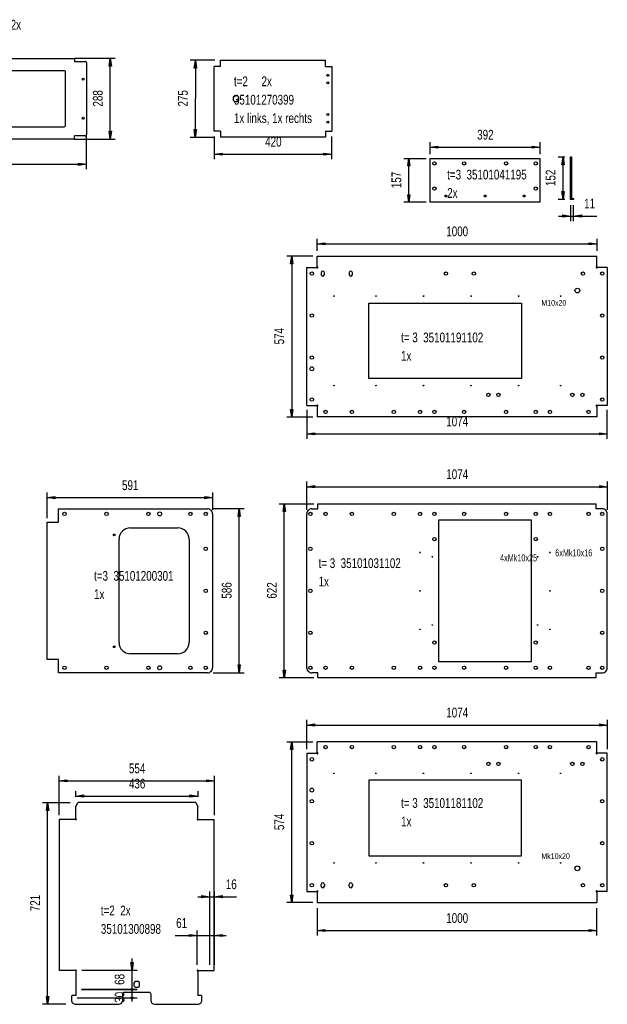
# Model space of a CAD drawing. Extents: x 602 to 14448, y 1072 to 9869.
# Tile 2 of 3: x 4567 to 9817, y 1072 to 9869. Entities that reach past the tile are written whole.
import ezdxf

# ---------------------------------------------------------------- set-up
doc = ezdxf.new("R2010")
doc.units = 0
doc.header["$PDSIZE"] = -1
doc.layers.get('0').update_dxf_attribs({"linetype": 'CONTINUOUS'})
doc.layers.get('DEFPOINTS').update_dxf_attribs({"linetype": 'CONTINUOUS'})
doc.styles.add('SLDTEXTSTYLE0', font='txt', dxfattribs={"width": 0.75})
doc.styles.add('SLDTEXTSTYLE1', font='TXT', dxfattribs={"width": 0.75})
doc.dimstyles.new('SLDDIMSTYLE0', dxfattribs={"dimtxt": 87.5, "dimasz": 75, "dimexe": 25, "dimexo": 0.0625, "dimgap": 21.875, "dimtad": 2, "dimdec": 0, "dimlfac": 0.4, "dimzin": 12, "dimtxsty": 'STANDARD', "dimblk1": 'NONE', "dimblk2": 'NONE', "dimsah": 1, "dimcen": 0.09, "dimclrd": 256, "dimclre": 256, "dimclrt": 256, "dimazin": 3, "dimtfac": 1, "dimtdec": 4, "dimtofl": 0, "dimtmove": 0, "dimatfit": 3, "dimtolj": 1, "dimtzin": 12})
doc.dimstyles.new('SLDDIMSTYLE1', dxfattribs={"dimtxt": 87.5, "dimasz": 75, "dimexe": 25, "dimexo": 0.0625, "dimgap": 21.875, "dimtad": 2, "dimdec": 1, "dimlfac": 0.4, "dimzin": 12, "dimtxsty": 'STANDARD', "dimblk1": 'NONE', "dimblk2": 'NONE', "dimsah": 1, "dimcen": 0.09, "dimclrd": 256, "dimclre": 256, "dimclrt": 256, "dimazin": 3, "dimtfac": 1, "dimtdec": 4, "dimtofl": 0, "dimtmove": 0, "dimatfit": 3, "dimtolj": 1, "dimtzin": 12})

# ---------------------------------------------------------------- blocks, each defined once
blk = doc.blocks.new('*D42')
for p, q in [((7187.4, 7755), (6952.8, 7755)), ((6987.8, 7687.5), (6997.8, 7755)), ((6997.8, 7755), (6997.8, 6320)), ((6997.8, 7755), (7007.8, 7687.5)), ((7007.8, 7687.5), (6987.8, 7687.5)), ((6997.8, 6320), (6987.8, 6387.5)), ((6987.8, 6387.5), (7007.8, 6387.5)), ((7007.8, 6387.5), (6997.8, 6320)), ((6952.8, 6320), (7187.4, 6320))]:
    blk.add_line(p, q)
at = {"layer": 'DEFPOINTS'}
for p in [(7224.9, 7755), (7224.9, 6320)]:
    blk.add_point(p, dxfattribs=at)
at = {"insert": (6842.6, 6967.5), "char_height": 87.5, "attachment_point": 1, "rotation": 90, "style": 'SLDTEXTSTYLE1'}
blk.add_mtext('574', dxfattribs=at)
blk = doc.blocks.new('_NONE')
blk = doc.blocks.new('*D44')
for p, q in [((7132.4, 6383), (7132.4, 6123.5)), ((9817.4, 6123.5), (9817.4, 6383)), ((7132.4, 6168.5), (7199.9, 6178.5)), ((7132.4, 6168.5), (9817.4, 6168.5)), ((7199.9, 6158.5), (7132.4, 6168.5)), ((7199.9, 6178.5), (7199.9, 6158.5)), ((9749.9, 6178.5), (9817.4, 6168.5)), ((9749.9, 6158.5), (9749.9, 6178.5)), ((9817.4, 6168.5), (9749.9, 6158.5))]:
    blk.add_line(p, q)
at = {"layer": 'DEFPOINTS'}
for p in [(7132.4, 6420.5), (9817.4, 6420.5)]:
    blk.add_point(p, dxfattribs=at)
at = {"insert": (8378.6, 6323.6), "char_height": 87.5, "attachment_point": 1, "style": 'SLDTEXTSTYLE1'}
blk.add_mtext('1074', dxfattribs=at)
blk = doc.blocks.new('*D45')
for p, q in [((7224.9, 7805), (7224.9, 7911.4)), ((7224.9, 7866.4), (7294.9, 7876.4)), ((7224.9, 7866.4), (9724.9, 7866.4)), ((7294.9, 7856.4), (7224.9, 7866.4)), ((7294.9, 7876.4), (7294.9, 7856.4)), ((9654.9, 7876.4), (9724.9, 7866.4)), ((9654.9, 7856.4), (9654.9, 7876.4)), ((9724.9, 7866.4), (9654.9, 7856.4)), ((9724.9, 7911.4), (9724.9, 7805))]:
    blk.add_line(p, q)
at = {"layer": 'DEFPOINTS'}
for p in [(7224.9, 7755), (9724.9, 7755)]:
    blk.add_point(p, dxfattribs=at)
at = {"insert": (8378.6, 8021.6), "char_height": 87.5, "attachment_point": 1, "style": 'SLDTEXTSTYLE1'}
blk.add_mtext('1000', dxfattribs=at)
blk = doc.blocks.new('*D46')
for p, q in [((9377, 8642.5), (9439, 8642.5)), ((9412, 8572.5), (9422, 8642.5)), ((9422, 8262.5), (9422, 8642.5)), ((9422, 8642.5), (9432, 8572.5)), ((9432, 8572.5), (9412, 8572.5)), ((9422, 8262.5), (9412, 8332.5)), ((9412, 8332.5), (9432, 8332.5)), ((9432, 8332.5), (9422, 8262.5)), ((9439, 8262.5), (9377, 8262.5))]:
    blk.add_line(p, q)
at = {"layer": 'DEFPOINTS'}
for p in [(9489, 8642.5), (9489, 8262.5)]:
    blk.add_point(p, dxfattribs=at)
at = {"insert": (9266.8, 8382.5), "char_height": 87.5, "attachment_point": 1, "rotation": 90, "style": 'SLDTEXTSTYLE1'}
blk.add_mtext('152', dxfattribs=at)
blk = doc.blocks.new('*D47')
for p, q in [((9489.043175, 8212.5375), (9489.043175, 8069.258925)), ((9516.543175, 8069.258925), (9516.543175, 8212.5375)), ((9381.543175, 8114.258925), (9489.043175, 8114.258925)), ((9419.043175, 8124.258925), (9489.043175, 8114.258925)), ((9419.043175, 8104.258925), (9419.043175, 8124.258925)), ((9489.043175, 8114.258925), (9419.043175, 8104.258925)), ((9489.043175, 8114.258925), (9516.543175, 8114.258925)), ((9516.543175, 8114.258925), (9586.543175, 8124.258925)), ((9516.543175, 8114.258925), (9723.80135, 8114.258925)), ((9586.543175, 8104.258925), (9516.543175, 8114.258925)), ((9586.543175, 8124.258925), (9586.543175, 8104.258925))]:
    blk.add_line(p, q)
at = {"layer": 'DEFPOINTS'}
for p in [(9489.043325, 8262.53765), (9516.543325, 8262.53765)]:
    blk.add_point(p, dxfattribs=at)
at = {"insert": (9610.0515, 8269.425742), "char_height": 87.5, "attachment_point": 1, "style": 'SLDTEXTSTYLE1'}
blk.add_mtext('11', dxfattribs=at)
blk = doc.blocks.new('*D48')
for p, q in [((8234.9, 8667.3), (8234.9, 8774.8)), ((8234.9, 8729.8), (8302.4, 8739.8)), ((8234.9, 8729.8), (9214.9, 8729.8)), ((8302.4, 8719.8), (8234.9, 8729.8)), ((8302.4, 8739.8), (8302.4, 8719.8)), ((9147.4, 8739.8), (9214.9, 8729.8)), ((9147.4, 8719.8), (9147.4, 8739.8)), ((9214.9, 8729.8), (9147.4, 8719.8)), ((9214.9, 8774.8), (9214.9, 8667.3))]:
    blk.add_line(p, q)
at = {"layer": 'DEFPOINTS'}
for p in [(8234.9, 8629.8), (9214.9, 8629.8)]:
    blk.add_point(p, dxfattribs=at)
at = {"insert": (8654.9, 8884.9), "char_height": 87.5, "attachment_point": 1, "style": 'SLDTEXTSTYLE1'}
blk.add_mtext('392', dxfattribs=at)
blk = doc.blocks.new('*D49')
for p, q in [((7999, 8629.8), (8197.4, 8629.8)), ((8034, 8562.3), (8044, 8629.8)), ((8044, 8237.3), (8044, 8629.8)), ((8044, 8629.8), (8054, 8562.3)), ((8054, 8562.3), (8034, 8562.3)), ((8044, 8237.3), (8034, 8304.8)), ((8034, 8304.8), (8054, 8304.8)), ((8054, 8304.8), (8044, 8237.3)), ((8197.4, 8237.3), (7999, 8237.3))]:
    blk.add_line(p, q)
at = {"layer": 'DEFPOINTS'}
for p in [(8234.9, 8629.8), (8234.9, 8237.3)]:
    blk.add_point(p, dxfattribs=at)
at = {"insert": (7888.8, 8363.5), "char_height": 87.5, "attachment_point": 1, "rotation": 90, "style": 'SLDTEXTSTYLE1'}
blk.add_mtext('157', dxfattribs=at)
blk = doc.blocks.new('*D59')
for p, q in [((4920.7, 2761.8), (4920.7, 3113.6)), ((6305.7, 3113.6), (6305.7, 2761.8)), ((4920.7, 3068.6), (4988.2, 3078.6)), ((4920.7, 3068.6), (6305.7, 3068.6)), ((4988.2, 3058.6), (4920.7, 3068.6)), ((4988.2, 3078.6), (4988.2, 3058.6)), ((6238.2, 3078.6), (6305.7, 3068.6)), ((6238.2, 3058.6), (6238.2, 3078.6)), ((6305.7, 3068.6), (6238.2, 3058.6))]:
    blk.add_line(p, q)
at = {"layer": 'DEFPOINTS'}
for p in [(4920.7, 2724.3), (6305.7, 2724.3)]:
    blk.add_point(p, dxfattribs=at)
at = {"insert": (5543.2, 3223.8), "char_height": 87.5, "attachment_point": 1, "style": 'SLDTEXTSTYLE1'}
blk.add_mtext('554', dxfattribs=at)
blk = doc.blocks.new('*D60')
for p, q in [((5068.2, 2924.8), (5068.2, 2977.5)), ((5068.2, 2932.5), (5138.2, 2942.5)), ((5068.2, 2932.5), (6158.2, 2932.5)), ((5138.2, 2922.5), (5068.2, 2932.5)), ((5138.2, 2942.5), (5138.2, 2922.5)), ((6088.2, 2942.5), (6158.2, 2932.5)), ((6088.2, 2922.5), (6088.2, 2942.5)), ((6158.2, 2932.5), (6088.2, 2922.5)), ((6158.2, 2977.5), (6158.2, 2924.8))]:
    blk.add_line(p, q)
at = {"layer": 'DEFPOINTS'}
for p in [(5068.2, 2874.8), (6158.2, 2874.8)]:
    blk.add_point(p, dxfattribs=at)
at = {"insert": (5543.2, 3088.1), "char_height": 87.5, "attachment_point": 1, "style": 'SLDTEXTSTYLE1'}
blk.add_mtext('436', dxfattribs=at)
blk = doc.blocks.new('*D61')
for p, q in [((5571.2, 1204.8), (5571.2, 1242.3)), ((5616.2, 1204.8), (5118.2, 1204.8)), ((5571.2, 1129.8), (5571.2, 1204.8)), ((5080.7, 1129.8), (5616.2, 1129.8)), ((5571.2, 1097.3), (5571.2, 1129.8))]:
    blk.add_line(p, q)
blk.add_circle((5571.2, 1129.8), 10)
at = {"layer": 'DEFPOINTS'}
for p in [(5068.2, 1204.8), (5030.7, 1129.8)]:
    blk.add_point(p, dxfattribs=at)
at = {"insert": (5415.6, 1086.2), "char_height": 87.5, "attachment_point": 1, "rotation": 90, "style": 'SLDTEXTSTYLE1'}
blk.add_mtext('30', dxfattribs=at)
blk = doc.blocks.new('*D62')
for p, q in [((5571.2, 1374.8), (5561.2, 1444.8)), ((5561.2, 1444.8), (5581.2, 1444.8)), ((5571.2, 1374.8), (5571.2, 1482.3)), ((5581.2, 1444.8), (5571.2, 1374.8)), ((5616.2, 1374.8), (5123.2, 1374.8)), ((5571.2, 1204.8), (5571.2, 1374.8)), ((5118.2, 1204.8), (5616.2, 1204.8)), ((5571.2, 1097.3), (5571.2, 1204.8))]:
    blk.add_line(p, q)
blk.add_circle((5571.2, 1204.8), 10)
at = {"layer": 'DEFPOINTS'}
for p in [(5073.2, 1374.8), (5068.2, 1204.8)]:
    blk.add_point(p, dxfattribs=at)
at = {"insert": (5415.6, 1246.1), "char_height": 87.5, "attachment_point": 1, "rotation": 90, "style": 'SLDTEXTSTYLE1'}
blk.add_mtext('68', dxfattribs=at)
blk = doc.blocks.new('*D63')
for p, q in [((4771.3, 2874.8), (5018.2, 2874.8)), ((4806.3, 2804.8), (4816.3, 2874.8)), ((4816.3, 1072.3), (4816.3, 2874.8)), ((4816.3, 2874.8), (4826.3, 2804.8)), ((4826.3, 2804.8), (4806.3, 2804.8)), ((4980.7, 1072.3), (4771.3, 1072.3)), ((4816.3, 1072.3), (4806.3, 1142.3)), ((4806.3, 1142.3), (4826.3, 1142.3)), ((4826.3, 1142.3), (4816.3, 1072.3))]:
    blk.add_line(p, q)
at = {"layer": 'DEFPOINTS'}
for p in [(5068.2, 2874.8), (5030.7, 1072.3)]:
    blk.add_point(p, dxfattribs=at)
at = {"insert": (4660.7, 1903.6), "char_height": 87.5, "attachment_point": 1, "rotation": 90, "style": 'SLDTEXTSTYLE1'}
blk.add_mtext('721', dxfattribs=at)
blk = doc.blocks.new('*D64')
for p, q in [((5956.599775, 1686.82605), (6153.16535, 1686.82605)), ((6083.16535, 1696.82605), (6153.16535, 1686.82605)), ((6083.16535, 1676.82605), (6083.16535, 1696.82605)), ((6153.16535, 1686.82605), (6083.16535, 1676.82605)), ((6153.16535, 1425.3445), (6153.16535, 1731.826)), ((6153.16535, 1686.82605), (6305.66535, 1686.82605)), ((6305.66535, 1731.826), (6305.66535, 1425.3445)), ((6305.66535, 1686.82605), (6375.66535, 1696.82605)), ((6305.66535, 1686.82605), (6413.16535, 1686.82605)), ((6375.66535, 1676.82605), (6305.66535, 1686.82605)), ((6375.66535, 1696.82605), (6375.66535, 1676.82605))]:
    blk.add_line(p, q)
at = {"layer": 'DEFPOINTS'}
for p in [(6153.165175, 1375.3441), (6305.665175, 1375.3441)]:
    blk.add_point(p, dxfattribs=at)
at = {"insert": (5965.349775, 1842.429842), "char_height": 87.5, "attachment_point": 1, "style": 'SLDTEXTSTYLE1'}
blk.add_mtext('61', dxfattribs=at)
blk = doc.blocks.new('*D65')
for p, q in [((6158.164975, 2033.72095), (6265.664975, 2033.72095)), ((6195.664975, 2043.72095), (6265.664975, 2033.72095)), ((6195.664975, 2023.72095), (6195.664975, 2043.72095)), ((6265.664975, 2033.72095), (6195.664975, 2023.72095)), ((6265.664975, 1425.344575), (6265.664975, 2078.72095)), ((6265.664975, 2033.72095), (6305.664975, 2033.72095)), ((6305.664975, 2078.72095), (6305.664975, 1425.344575)), ((6305.664975, 2033.72095), (6375.664975, 2043.72095)), ((6305.664975, 2033.72095), (6504.9854, 2033.72095)), ((6375.664975, 2023.72095), (6305.664975, 2033.72095)), ((6375.664975, 2043.72095), (6375.664975, 2023.72095))]:
    blk.add_line(p, q)
at = {"layer": 'DEFPOINTS'}
for p in [(6265.66485, 1375.344275), (6305.66485, 1375.344275)]:
    blk.add_point(p, dxfattribs=at)
at = {"insert": (6408.7354, 2188.887317), "char_height": 87.5, "attachment_point": 1, "style": 'SLDTEXTSTYLE1'}
blk.add_mtext('16', dxfattribs=at)
blk = doc.blocks.new('*D68')
for p, q in [((3170, 8829.9), (3170, 8532)), ((5163.5, 8532), (5163.5, 8829.9)), ((3170, 8577), (3240, 8587)), ((3170, 8577), (5163.5, 8577)), ((3240, 8567), (3170, 8577)), ((3240, 8587), (3240, 8567)), ((5093.5, 8587), (5163.5, 8577)), ((5093.5, 8567), (5093.5, 8587)), ((5163.5, 8577), (5093.5, 8567))]:
    blk.add_line(p, q)
at = {"layer": 'DEFPOINTS'}
for p in [(3170, 8830.1), (5163.5, 8830.1)]:
    blk.add_point(p, dxfattribs=at)
at = {"insert": (4044.3, 8732.2), "char_height": 87.5, "attachment_point": 1, "style": 'SLDTEXTSTYLE1'}
blk.add_mtext('797,4', dxfattribs=at)
blk = doc.blocks.new('*D69')
for p, q in [((5421.2, 9522.6), (5055.8, 9522.6)), ((5366.2, 9452.6), (5376.2, 9522.6)), ((5376.2, 8802.6), (5376.2, 9522.6)), ((5376.2, 9522.6), (5386.2, 9452.6)), ((5386.2, 9452.6), (5366.2, 9452.6)), ((5055.8, 8802.6), (5421.2, 8802.6)), ((5376.2, 8802.6), (5366.2, 8872.6)), ((5366.2, 8872.6), (5386.2, 8872.6)), ((5386.2, 8872.6), (5376.2, 8802.6))]:
    blk.add_line(p, q)
at = {"layer": 'DEFPOINTS'}
for p in [(5055.5, 9522.6), (5055.5, 8802.6)]:
    blk.add_point(p, dxfattribs=at)
at = {"insert": (5221, 9092.6), "char_height": 87.5, "attachment_point": 1, "rotation": 90, "style": 'SLDTEXTSTYLE1'}
blk.add_mtext('288', dxfattribs=at)
blk = doc.blocks.new('*D70')
for p, q in [((6305.5, 8823.9), (6305.5, 8622)), ((7355.5, 8622), (7355.5, 8823.9)), ((6305.5, 8667), (6375.5, 8677)), ((6305.5, 8667), (7355.5, 8667)), ((6375.5, 8657), (6305.5, 8667)), ((6375.5, 8677), (6375.5, 8657)), ((7285.5, 8677), (7355.5, 8667)), ((7285.5, 8657), (7285.5, 8677)), ((7355.5, 8667), (7285.5, 8657))]:
    blk.add_line(p, q)
at = {"layer": 'DEFPOINTS'}
for p in [(6305.5, 8873.9), (7355.5, 8873.9)]:
    blk.add_point(p, dxfattribs=at)
at = {"insert": (6760.5, 8822.1), "char_height": 87.5, "attachment_point": 1, "style": 'SLDTEXTSTYLE1'}
blk.add_mtext('420', dxfattribs=at)
blk = doc.blocks.new('*D71')
for p, q in [((6310.5, 9506.4), (6091.6, 9506.6)), ((6126.6, 9436.6), (6136.6, 9506.6)), ((6136.6, 9506.6), (6136.1, 8819.1)), ((6136.6, 9506.6), (6146.6, 9436.5)), ((6146.6, 9436.5), (6126.6, 9436.6)), ((6136.1, 8819.1), (6126.2, 8889.1)), ((6126.2, 8889.1), (6146.2, 8889)), ((6146.2, 8889), (6136.1, 8819.1)), ((6091.1, 8819.1), (6310, 8818.9))]:
    blk.add_line(p, q)
at = {"layer": 'DEFPOINTS'}
for p in [(6360.5, 9506.4), (6360, 8818.9)]:
    blk.add_point(p, dxfattribs=at)
at = {"insert": (5981.2, 9092.9), "char_height": 87.5, "attachment_point": 1, "rotation": 89.95834, "style": 'SLDTEXTSTYLE1'}
blk.add_mtext('275', dxfattribs=at)
blk = doc.blocks.new('*D74')
for p, q in [((4812.5, 5416.3), (4812.5, 5643.8)), ((6290, 5643.8), (6290, 5491.3)), ((4812.5, 5598.8), (4880, 5608.8)), ((4812.5, 5598.8), (6290, 5598.8)), ((4880, 5588.8), (4812.5, 5598.8)), ((4880, 5608.8), (4880, 5588.8)), ((6222.5, 5608.8), (6290, 5598.8)), ((6222.5, 5588.8), (6222.5, 5608.8)), ((6290, 5598.8), (6222.5, 5588.8))]:
    blk.add_line(p, q)
at = {"layer": 'DEFPOINTS'}
for p in [(6290, 5453.8), (4812.5, 5378.8)]:
    blk.add_point(p, dxfattribs=at)
at = {"insert": (5481.3, 5753.9), "char_height": 87.5, "attachment_point": 1, "style": 'SLDTEXTSTYLE1'}
blk.add_mtext('591', dxfattribs=at)
blk = doc.blocks.new('*D75')
for p, q in [((6573.2, 5498.8), (6295, 5498.8)), ((6518.2, 5428.8), (6528.2, 5498.8)), ((6528.2, 4033.8), (6528.2, 5498.8)), ((6528.2, 5498.8), (6538.2, 5428.8)), ((6538.2, 5428.8), (6518.2, 5428.8)), ((6528.2, 4033.8), (6518.2, 4103.8)), ((6518.2, 4103.8), (6538.2, 4103.8)), ((6538.2, 4103.8), (6528.2, 4033.8)), ((6295, 4033.8), (6573.2, 4033.8))]:
    blk.add_line(p, q)
at = {"layer": 'DEFPOINTS'}
for p in [(6245, 5498.8), (6245, 4033.8)]:
    blk.add_point(p, dxfattribs=at)
at = {"insert": (6373, 4696.3), "char_height": 87.5, "attachment_point": 1, "rotation": 90, "style": 'SLDTEXTSTYLE1'}
blk.add_mtext('586', dxfattribs=at)
blk = doc.blocks.new('*D76')
for p, q in [((7132.4, 5491.3), (7132.4, 5741.5)), ((9817.4, 5741.5), (9817.4, 5491.3)), ((7132.4, 5696.5), (7199.9, 5706.5)), ((7132.4, 5696.5), (9817.4, 5696.5)), ((7199.9, 5686.5), (7132.4, 5696.5)), ((7199.9, 5706.5), (7199.9, 5686.5)), ((9749.9, 5706.5), (9817.4, 5696.5)), ((9749.9, 5686.5), (9749.9, 5706.5)), ((9817.4, 5696.5), (9749.9, 5686.5))]:
    blk.add_line(p, q)
at = {"layer": 'DEFPOINTS'}
for p in [(7132.4, 5453.8), (9817.4, 5453.8)]:
    blk.add_point(p, dxfattribs=at)
at = {"insert": (8378.6, 5851.7), "char_height": 87.5, "attachment_point": 1, "style": 'SLDTEXTSTYLE1'}
blk.add_mtext('1074', dxfattribs=at)
blk = doc.blocks.new('*D77')
for p, q in [((6886.4, 5543.8), (7194.9, 5543.8)), ((6921.4, 5476.3), (6931.4, 5543.8)), ((6931.4, 3988.8), (6931.4, 5543.8)), ((6931.4, 5543.8), (6941.4, 5476.3)), ((6941.4, 5476.3), (6921.4, 5476.3)), ((6931.4, 3988.8), (6921.4, 4056.3)), ((6921.4, 4056.3), (6941.4, 4056.3)), ((6941.4, 4056.3), (6931.4, 3988.8)), ((7194.9, 3988.8), (6886.4, 3988.8))]:
    blk.add_line(p, q)
at = {"layer": 'DEFPOINTS'}
for p in [(7232.4, 5543.8), (7232.4, 3988.8)]:
    blk.add_point(p, dxfattribs=at)
at = {"insert": (6776.3, 4696.3), "char_height": 87.5, "attachment_point": 1, "rotation": 90, "style": 'SLDTEXTSTYLE1'}
blk.add_mtext('622', dxfattribs=at)
blk = doc.blocks.new('*D78')
for p, q in [((6952.8, 3415.8), (7187.4, 3415.8)), ((6987.8, 3348.3), (6997.8, 3415.8)), ((7007.8, 3348.3), (6987.8, 3348.3)), ((6997.8, 1980.8), (6997.8, 3415.8)), ((6997.8, 3415.8), (7007.8, 3348.3)), ((6997.8, 1980.8), (6987.8, 2048.3)), ((6987.8, 2048.3), (7007.8, 2048.3)), ((7007.8, 2048.3), (6997.8, 1980.8)), ((7187.4, 1980.8), (6952.8, 1980.8))]:
    blk.add_line(p, q)
at = {"layer": 'DEFPOINTS'}
for p in [(7224.9, 3415.8), (7224.9, 1980.8)]:
    blk.add_point(p, dxfattribs=at)
at = {"insert": (6842.6, 2628.3), "char_height": 87.5, "attachment_point": 1, "rotation": 90, "style": 'SLDTEXTSTYLE1'}
blk.add_mtext('574', dxfattribs=at)
blk = doc.blocks.new('*D79')
for p, q in [((7132.4, 3352.8), (7132.4, 3612.3)), ((9817.4, 3612.3), (9817.4, 3352.8)), ((7132.4, 3567.3), (7199.9, 3577.3)), ((7132.4, 3567.3), (9817.4, 3567.3)), ((7199.9, 3557.3), (7132.4, 3567.3)), ((7199.9, 3577.3), (7199.9, 3557.3)), ((9749.9, 3577.3), (9817.4, 3567.3)), ((9749.9, 3557.3), (9749.9, 3577.3)), ((9817.4, 3567.3), (9749.9, 3557.3))]:
    blk.add_line(p, q)
at = {"layer": 'DEFPOINTS'}
for p in [(7132.4, 3315.3), (9817.4, 3315.3)]:
    blk.add_point(p, dxfattribs=at)
at = {"insert": (8378.6, 3722.5), "char_height": 87.5, "attachment_point": 1, "style": 'SLDTEXTSTYLE1'}
blk.add_mtext('1074', dxfattribs=at)
blk = doc.blocks.new('*D80')
for p, q in [((7224.9, 1930.8), (7224.9, 1686.3)), ((9724.9, 1686.3), (9724.9, 1930.8)), ((7224.9, 1731.3), (7294.9, 1741.3)), ((7224.9, 1731.3), (9724.9, 1731.3)), ((7294.9, 1721.3), (7224.9, 1731.3)), ((7294.9, 1741.3), (7294.9, 1721.3)), ((9654.9, 1741.3), (9724.9, 1731.3)), ((9654.9, 1721.3), (9654.9, 1741.3)), ((9724.9, 1731.3), (9654.9, 1721.3))]:
    blk.add_line(p, q)
at = {"layer": 'DEFPOINTS'}
for p in [(7224.9, 1980.8), (9724.9, 1980.8)]:
    blk.add_point(p, dxfattribs=at)
at = {"insert": (8378.6, 1886.5), "char_height": 87.5, "attachment_point": 1, "style": 'SLDTEXTSTYLE1'}
blk.add_mtext('1000', dxfattribs=at)
blk = doc.blocks.new('B_0')
at = {"color": 1, "linetype": 'CONTINUOUS'}
for p, q in [((72248.8955, 76592.867), (72248.8955, 77549.56575)), ((72248.8955, 77549.56575), (97248.89025, 77549.56575)), ((97248.89025, 76592.867), (97248.89025, 77549.56575)), ((71323.8955, 76544.56575), (72224.14625, 76544.56575)), ((71323.8955, 64204.5855), (71323.8955, 76544.56575)), ((98173.89025, 76544.56575), (97273.6395, 76544.56575)), ((98173.89025, 76544.56575), (98173.89025, 64204.58575)), ((72598.89325, 76074.574995), (72598.8935, 75924.575)), ((72898.8935, 75924.575), (72898.8935, 76074.575)), ((75098.89325, 76074.574995), (75098.8935, 75924.575)), ((75398.8935, 75924.575), (75398.8935, 76074.575)), ((73716.4025, 73999.5605), (73781.40225, 73999.5605)), ((73748.9025, 74032.06025), (73748.9025, 73967.0605)), ((77466.415, 73999.5605), (77531.41475, 73999.5605)), ((77498.915, 74032.06025), (77498.915, 73967.0605)), ((81716.415, 73999.5605), (81781.41475, 73999.5605)), ((81748.915, 74032.06025), (81748.915, 73967.0605)), ((85966.413, 73999.5605), (86031.41275, 73999.5605)), ((85998.913, 74032.06025), (85998.913, 73967.0605)), ((90216.413, 73999.5605), (90281.41275, 73999.5605)), ((90248.913, 74032.06025), (90248.913, 73967.0605)), ((93966.4105, 73999.5605), (94031.41025, 73999.5605)), ((93998.9105, 74032.06025), (93998.9105, 73967.0605)), ((76873.91075, 66624.58625), (76873.91075, 73374.56025)), ((76873.91075, 73374.56025), (90498.8925, 73374.56)), ((90498.8925, 73374.56), (90498.89275, 66624.58625)), ((73716.39325, 65999.5725), (73781.393, 65999.5725)), ((73748.89325, 66032.07225), (73748.89325, 65967.0725)), ((90498.89275, 66624.58625), (76873.91075, 66624.58625)), ((77466.40575, 65999.5725), (77531.4055, 65999.5725)), ((77498.90575, 66032.07225), (77498.90575, 65967.0725)), ((81716.40575, 65999.5725), (81781.4055, 65999.5725)), ((81748.90575, 66032.07225), (81748.90575, 65967.0725)), ((85966.4045, 65999.5725), (86031.40425, 65999.5725)), ((85998.9045, 66032.07225), (85998.9045, 65967.0725)), ((90216.4045, 65999.5725), (90281.40425, 65999.5725)), ((90248.9045, 66032.07225), (90248.9045, 65967.0725)), ((93966.402, 65999.57275), (94031.40175, 65999.57275)), ((93998.902, 66032.0725), (93998.902, 65967.07275)), ((71323.8955, 64204.5855), (72224.14625, 64204.5855)), ((72248.8955, 64156.28425), (72248.8955, 63199.5855)), ((97248.89025, 64156.2845), (97248.89025, 63199.58575)), ((98173.89025, 64204.58575), (97273.6395, 64204.58575)), ((97248.89025, 63199.58575), (72248.8955, 63199.5855))]:
    blk.add_line(p, q, dxfattribs=at)
for centre, radius in [((71773.893, 75999.575425), 150), ((83748.894125, 75999.575425), 150), ((86248.894125, 75999.575425), 150), ((95998.89315, 75999.576025), 150), ((97723.893, 75999.575425), 150), ((73748.900425, 73999.57025), 25), ((77498.913675, 73999.57025), 25), ((81748.913675, 73999.57025), 25), ((85998.913675, 73999.57025), 25), ((90248.913675, 73999.57025), 25), ((93998.910925, 73999.57025), 25), ((95498.8925, 74487.075425), 212.5), ((71773.893, 72249.575425), 150), ((97723.893, 72249.575425), 150), ((71773.893, 68499.575425), 150), ((97723.893, 68499.575425), 150), ((71773.892925, 67499.5723), 175), ((73748.8919, 65999.57025), 25), ((77498.90515, 65999.57025), 25), ((81748.90515, 65999.57025), 25), ((85998.90515, 65999.57025), 25), ((90248.90515, 65999.57025), 25), ((93998.9024, 65999.57025), 25), ((87548.880925, 65162.0743), 150), ((88448.880925, 65162.0743), 150), ((95048.899175, 65162.09005), 150), ((95948.899175, 65162.09005), 150), ((71773.893, 64749.575425), 150), ((97723.893, 64749.575425), 150), ((72998.894, 63649.575425), 150), ((75348.90675, 63649.575425), 150), ((79098.906775, 63649.575425), 150), ((81448.89825, 63649.575425), 150), ((82723.893625, 63649.575425), 150), ((85373.89325, 63649.575425), 150), ((89123.89325, 63649.575425), 150), ((91773.893625, 63649.575425), 150), ((93048.886975, 63649.575525), 150), ((96498.893, 63649.575425), 150)]:
    blk.add_circle(centre, radius, dxfattribs=at)
for centre, radius, start, end in [((72273.893, 76549.575425), 50, 185.7505050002, 120.003076), ((97223.893, 76549.575425), 50, 59.997172, 354.249466), ((72748.89325, 76074.5761), 150, 360, 180), ((72748.89325, 75924.5761), 150, 180.1046073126, 360), ((75248.89325, 76074.5761), 150, 360, 180), ((75248.89325, 75924.5761), 150, 180.1046073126, 360), ((72273.893, 64199.575425), 50, 239.996698, 174.249044), ((97223.893, 64199.575425), 50, 5.75127, 300.003198)]:
    blk.add_arc(centre, radius, start, end, dxfattribs=at)
at = {"color": 3, "insert": (92282.8045, 73642.33075), "char_height": 500, "attachment_point": 1, "style": 'SLDTEXTSTYLE0'}
blk.add_mtext('M10x20', dxfattribs=at)
at = {"color": 2, "char_height": 875, "attachment_point": 1, "style": 'SLDTEXTSTYLE0'}
for s, insert in [('t= 3  35101191102', (79745.93925, 70734.74225)), ('1x', (79745.93925, 69089.74225))]:
    blk.add_mtext(s, dxfattribs=dict(at, insert=insert))
blk = doc.blocks.new('B-2_1')
at = {"color": 2, "linetype": 'CONTINUOUS'}
for p, q in [((94890.4375, 86425.37125), (94965.4375, 86425.37125)), ((94890.4375, 82625.3805), (94890.4375, 86425.37125)), ((94965.4375, 86425.37125), (94965.4375, 82700.3805)), ((94965.4375, 82700.3805), (95165.42825, 82700.3805)), ((95165.42825, 82700.3805), (95165.42825, 82625.3805)), ((95165.42825, 82625.3805), (94890.4375, 82625.3805))]:
    blk.add_line(p, q, dxfattribs=at)
blk = doc.blocks.new('B-5_4')
at = {"color": 1, "linetype": 'CONTINUOUS'}
for p, q in [((82348.9025, 86297.66625), (92148.8815, 86297.66625)), ((82348.90275, 82372.68975), (82348.9025, 86297.66625)), ((92148.8815, 86297.66625), (92148.8815, 82372.68975)), ((92148.8815, 82372.68975), (82348.90275, 82372.68975))]:
    blk.add_line(p, q, dxfattribs=at)
for centre, radius in [((82723.892, 85847.678475), 150), ((85373.892, 85847.678725), 150), ((89123.892, 85847.678725), 150), ((91773.892, 85847.678725), 150), ((82723.892, 83597.678475), 150), ((91773.892, 83597.678725), 150), ((83748.891775, 82935.179075), 87.5), ((87248.891775, 82935.179075), 87.5), ((90748.891775, 82935.179075), 87.5)]:
    blk.add_circle(centre, radius, dxfattribs=at)
at = {"color": 2, "char_height": 875, "attachment_point": 1, "style": 'SLDTEXTSTYLE0'}
for s, insert in [('t=3  35101041195', (83866.0685, 85286.35325)), ('2x', (83866.0685, 83641.35325))]:
    blk.add_mtext(s, dxfattribs=dict(at, insert=insert))
blk = doc.blocks.new('B-17_15')
at = {"color": 1, "linetype": 'CONTINUOUS'}
for p, q in [((50681.65075, 28373.4365), (50869.164, 28748.4365)), ((50681.651, 27283.79025), (50681.65075, 28373.4365)), ((61394.14525, 28748.437), (50869.164, 28748.4365)), ((61394.14525, 28748.437), (61581.64525, 28373.437)), ((61581.64525, 27283.79075), (61581.64525, 28373.437)), ((50656.98575, 27243.435), (49206.65075, 27243.435)), ((49206.65075, 27243.435), (49206.651, 13753.446)), ((61606.3105, 27243.4355), (63056.64525, 27243.4355)), ((63056.64525, 13753.4465), (63056.64525, 27243.4355)), ((50656.986, 13753.446), (49206.651, 13753.446)), ((50681.65125, 13713.09075), (50681.65125, 11498.4465)), ((61581.64525, 13713.09125), (61581.64525, 11498.44875)), ((61606.3105, 13753.4465), (63056.64525, 13753.4465)), ((55880.39175, 12624.83825), (55880.39175, 12372.05375)), ((56258.02, 12749.696), (56005.2495, 12749.696)), ((56382.87775, 12372.05375), (56382.87775, 12624.83825)), ((50306.651, 11448.447), (50356.651, 11498.447)), ((50306.651, 11448.447), (50306.651, 11098.4465)), ((50681.65125, 11498.44725), (50356.651, 11498.447)), ((54881.64175, 11098.447), (54881.64175, 11648.44675)), ((55031.64175, 11798.44675), (57231.62775, 11798.44675)), ((56005.2495, 12247.196), (56258.02, 12247.196)), ((57381.62775, 11648.44675), (57381.62775, 11098.447)), ((61906.645, 11498.449), (61581.64525, 11498.44925)), ((61906.645, 11498.449), (61956.645, 11448.449)), ((61956.645, 11098.44675), (61956.645, 11448.449)), ((50681.651, 10723.4465), (54506.64175, 10723.447)), ((57756.62775, 10723.447), (61581.645, 10723.44675))]:
    blk.add_line(p, q, dxfattribs=at)
for centre, radius, start, end in [((50694.144675, 27248.4415), 37.5, 187.6733620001, 109.465471), ((61569.152675, 27248.44175), 37.5, 70.536262, 352.326789), ((50694.144675, 13748.44025), 37.5, 250.535265, 172.3277049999), ((61569.152675, 13748.4405), 37.5, 7.67285, 289.463617), ((56131.634625, 12498.440925), 281.25, 206.704583, 243.295981), ((56131.634625, 12498.440925), 281.25, 116.703091, 153.293572), ((56131.634625, 12498.440925), 281.25, 26.706404, 63.296861), ((56131.634625, 12498.440925), 281.25, 296.704067, 333.295441), ((55031.6345, 11648.44195), 150, 89.997227, 180), ((57231.6345, 11648.44195), 150, 0, 90.002574), ((50681.64425, 11098.44145), 375, 180, 270.001033), ((54506.6345, 11098.44215), 375, 270.001109, 0), ((57756.6345, 11098.44215), 375, 180, 269.99897), ((61581.65175, 11098.4417), 375, 269.99897, 0)]:
    blk.add_arc(centre, radius, start, end, dxfattribs=at)
at = {"color": 2, "char_height": 875, "attachment_point": 1, "style": 'SLDTEXTSTYLE0'}
for s, insert in [('t=2  2x', (52922.59475, 19540.7895)), ('35101300898', (52922.59475, 17895.7895))]:
    blk.add_mtext(s, dxfattribs=dict(at, insert=insert))
blk = doc.blocks.new('B-20_18')
at = {"color": 1, "linetype": 'CONTINUOUS'}
for p, q in [((32780, 95226), (50555, 95226)), ((32780, 94951), (32780, 95226)), ((50555, 95226), (50555, 94951)), ((31700, 88426), (31700, 94826)), ((31825, 94951), (32780, 94951)), ((32000, 94301), (32150, 94301)), ((49643, 94126), (41580, 94126)), ((50555, 94951), (51510, 94951)), ((51635, 94826), (51635, 88426)), ((32000, 93951), (32150, 93951)), ((41455, 94001), (41455, 89251)), ((49768, 89251), (49768, 94001)), ((41318, 92251), (41218, 92251)), ((41218, 92251), (41218, 91001)), ((41318, 91001), (41318, 92251)), ((41218, 91001), (41318, 91001)), ((32000, 89301), (32150, 89301)), ((32000, 88951), (32150, 88951)), ((41580, 89126), (49643, 89126)), ((31825, 88301), (32780, 88301)), ((32780, 88301), (32780, 88026)), ((50555, 88026), (32780, 88026)), ((51510, 88301), (50555, 88301)), ((50555, 88026), (50555, 88301))]:
    blk.add_line(p, q, dxfattribs=at)
for centre, radius in [((51335, 93376), 87.5), ((36787, 92895), 175), ((38055, 91626), 1000), ((39324, 92895), 175), ((36787, 90358), 175), ((39324, 90358), 175), ((51335, 89876), 87.5)]:
    blk.add_circle(centre, radius, dxfattribs=at)
for centre, radius, start, end in [((31825, 94826), 125, 89.99944, 180), ((32000, 94126), 175, 89.9996, 270.0004), ((32150, 94126), 175, 270.0004, 89.9996), ((41580, 94001), 125, 90.00008, 180), ((49643, 94001), 125, 360, 90.00273), ((51510, 94826), 125, 360, 90.00071), ((32000, 89126), 175, 89.9996, 270.0004), ((32150, 89126), 175, 270.0004, 89.9996), ((41580, 89251), 125, 180, 269.99991), ((49643, 89251), 125, 269.9973, 0), ((31825, 88426), 125, 180, 270.00056), ((51510, 88426), 125, 269.99929, 0)]:
    blk.add_arc(centre, radius, start, end, dxfattribs=at)
at = {"color": 2, "char_height": 875, "attachment_point": 1, "style": 'SLDTEXTSTYLE0'}
for s, insert in [('t=5  35101240399  St 2x', (36201, 98671)), ('1x links, 1x rechts', (36201, 97026))]:
    blk.add_mtext(s, dxfattribs=dict(at, insert=insert))
blk = doc.blocks.new('B-27_24')
at = {"color": 1, "linetype": 'CONTINUOUS'}
for p, q in [((63604.98025, 95063.9005), (73004.97775, 95063.901)), ((63604.98025, 94513.9005), (63604.98025, 95063.9005)), ((73006.2505, 94513.901), (73004.97775, 95063.901)), ((63054.98, 88738.9155), (63054.9805, 94513.8895)), ((63604.98025, 94513.9005), (63054.98025, 94513.8895)), ((73004.97775, 94513.901), (73554.9775, 94513.89)), ((73554.9775, 94513.89), (73554.9775, 88738.916)), ((64741.2315, 91752.79525), (64741.2315, 91500.012)), ((65118.8735, 91877.653), (64866.08925, 91877.653)), ((65243.73125, 91500.012), (65243.73125, 91752.79525)), ((64866.08925, 91375.15425), (65118.8735, 91375.15425)), ((63604.98, 88738.90475), (63054.98, 88738.91575)), ((63604.98, 88738.90475), (63604.98, 88188.905)), ((73004.97775, 88188.90525), (63604.98, 88188.90475)), ((73004.97775, 88738.90525), (73554.9775, 88738.916)), ((73004.97775, 88738.90525), (73004.97775, 88188.90525))]:
    blk.add_line(p, q, dxfattribs=at)
for centre in [(73204.984675, 93716.3951), (73204.984675, 93036.41385), (73204.984675, 90216.3951), (73204.984675, 89536.41385)]:
    blk.add_circle(centre, 87.5, dxfattribs=at)
for start, end in [(116.704392, 153.29504), (206.705065, 243.29566), (296.705382, 333.295459), (26.704436, 63.294565)]:
    blk.add_arc((64992.4785, 91626.403925), 281.25, start, end, dxfattribs=at)
at = {"color": 2, "char_height": 875, "attachment_point": 1, "style": 'SLDTEXTSTYLE0'}
for s, insert in [('t=2     2x', (64811.59325, 93619.41475)), ('35101270399', (64811.59325, 91974.41475)), ('1x links, 1x rechts', (64811.59325, 90329.41475))]:
    blk.add_mtext(s, dxfattribs=dict(at, insert=insert))
blk = doc.blocks.new('B-34_27')
at = {"color": 1, "linetype": 'CONTINUOUS'}
for p, q in [((49125.057, 53787.7105), (49125.0565, 54987.7105)), ((49125.0565, 54987.7105), (62450.05375, 54987.71025)), ((62900.05375, 54537.71025), (62900.05375, 40787.7135)), ((48125.057, 41537.71325), (48125.057, 53787.7105)), ((48125.057, 53787.7105), (49125.057, 53787.7105)), ((55550.055, 53287.7105), (59800.0535, 53287.7105)), ((54550.05675, 43037.71375), (54550.057, 52287.7105)), ((60800.0535, 52287.7105), (60800.0535, 43037.71375)), ((49125.057, 41537.71325), (48125.057, 41537.71325)), ((49125.0565, 40337.7135), (49125.057, 41537.71325)), ((59800.0535, 42037.71375), (55550.05475, 42037.71375)), ((62450.05375, 40337.7135), (49125.0565, 40337.7135))]:
    blk.add_line(p, q, dxfattribs=at)
for centre, radius in [((49675.054225, 54537.712275), 150), ((53425.054225, 54537.712275), 150), ((57175.054225, 54537.712275), 150), ((58175.05735, 54537.712325), 175), ((60925.054225, 54537.712275), 150), ((62300.054275, 54537.7125), 150), ((54112.5546, 52662.71225), 75), ((62300.054225, 51412.712275), 150), ((62300.054225, 47662.712275), 150), ((62300.054225, 43912.712275), 150), ((54112.5546, 42662.71225), 75), ((49675.054225, 40787.712575), 150), ((53425.054225, 40787.712575), 150), ((57175.054225, 40787.712575), 150), ((58175.05735, 40787.712625), 175), ((60925.054225, 40787.712575), 150), ((62300.054275, 40787.71225), 150)]:
    blk.add_circle(centre, radius, dxfattribs=at)
for centre, radius, start, end in [((62450.054275, 54537.71175), 450, 360, 90.000065), ((55550.05485, 52287.712225), 1000, 89.999991, 180), ((59800.05485, 52287.71225), 1000, 360, 90.000077), ((55550.05485, 43037.71275), 1000, 180, 269.999995), ((59800.05485, 43037.71275), 1000, 269.999923, 0), ((62450.05425, 40787.7125), 450, 269.999936, 0)]:
    blk.add_arc(centre, radius, start, end, dxfattribs=at)
at = {"color": 2, "char_height": 874.99975, "attachment_point": 1, "style": 'SLDTEXTSTYLE0'}
for s, insert in [('t=3  35101200301', (52316.422675, 49437.6276)), ('1x', (52316.422675, 47792.628075))]:
    blk.add_mtext(s, dxfattribs=dict(at, insert=insert))
blk = doc.blocks.new('B-36_29')
at = {"color": 1, "linetype": 'CONTINUOUS'}
for p, q in [((72323.903, 54987.70525), (72323.903, 55437.70525)), ((72323.903, 55437.70525), (97173.88375, 55437.70525)), ((97173.88375, 54987.70525), (97173.88375, 55437.70525)), ((71323.90425, 40787.7205), (71323.90425, 54537.70525)), ((71773.90425, 54987.70525), (72323.903, 54987.70525)), ((97723.8845, 54987.70525), (97173.88375, 54987.70525)), ((98173.8845, 40787.72025), (98173.8845, 54537.70525)), ((91398.8835, 53987.70575), (83098.9025, 53987.70575)), ((83098.9025, 53987.70575), (83098.9025, 41337.71975)), ((91398.8835, 41337.71975), (91398.8835, 53987.70575)), ((81416.4, 51100.21275), (81481.39975, 51100.21275)), ((81448.89975, 51067.713), (81448.89975, 51132.71275)), ((93016.3875, 51100.21275), (93081.38725, 51100.21275)), ((93048.88725, 51067.713), (93048.88725, 51132.71275)), ((82516.40025, 50712.71225), (82581.4, 50712.71225)), ((82548.9, 50680.2125), (82548.9, 50745.21225)), ((91916.38775, 50712.71225), (91981.3875, 50712.71225)), ((91948.8875, 50680.2125), (91948.8875, 50745.21225)), ((81416.4, 47662.71275), (81481.39975, 47662.71275)), ((81448.89975, 47630.213), (81448.89975, 47695.21275)), ((93016.3875, 47662.71275), (93081.38725, 47662.71275)), ((93048.88725, 47630.213), (93048.88725, 47695.21275)), ((81416.4, 44225.21275), (81481.39975, 44225.21275)), ((81448.89975, 44192.713), (81448.89975, 44257.71275)), ((82516.40025, 44612.712), (82581.4, 44612.712)), ((82548.9, 44580.21225), (82548.9, 44645.212)), ((91916.38775, 44612.712), (91981.3875, 44612.712)), ((91948.8875, 44580.21225), (91948.8875, 44645.212)), ((93016.3875, 44225.21275), (93081.38725, 44225.21275)), ((93048.88725, 44192.713), (93048.88725, 44257.71275)), ((83098.9025, 41337.71975), (91398.8835, 41337.71975)), ((72323.90375, 40337.7205), (71773.904, 40337.721)), ((72323.903, 39887.71975), (72323.90375, 40337.7205)), ((97173.88375, 39887.71975), (72323.903, 39887.71975)), ((97173.88375, 40337.71975), (97723.885, 40337.72075)), ((97173.88375, 39887.71975), (97173.88375, 40337.71975))]:
    blk.add_line(p, q, dxfattribs=at)
for centre, radius in [((71648.8935, 54537.71325), 150), ((72998.894725, 54537.71295), 150), ((75348.907475, 54537.71295), 150), ((79098.9075, 54537.71295), 150), ((81448.898975, 54537.71295), 150), ((82723.893475, 54537.7132), 150), ((85373.893475, 54537.7132), 150), ((89123.893475, 54537.7132), 150), ((91773.893475, 54537.7132), 150), ((93048.888125, 54537.713925), 150), ((96498.895475, 54537.71295), 150), ((97723.89425, 54537.71335), 150), ((82723.893125, 52287.713225), 150), ((91773.893125, 52287.713225), 150), ((71648.8935, 51412.713), 150), ((81448.899075, 51100.21275), 25), ((93048.888325, 51100.21275), 25), ((97723.8936, 51412.713575), 150), ((82548.899325, 50712.71225), 25), ((91948.888575, 50712.71225), 25), ((71648.8935, 47662.713), 150), ((81448.899075, 47662.71275), 25), ((93048.888325, 47662.71275), 25), ((97723.8936, 47662.713075), 150), ((71648.8935, 43912.713), 150), ((81448.899075, 44225.21275), 25), ((82548.899325, 44612.712), 25), ((91948.888575, 44612.712), 25), ((93048.888325, 44225.21275), 25), ((97723.8936, 43912.713575), 150), ((82723.893125, 43037.713225), 150), ((91773.893125, 43037.713225), 150), ((71648.8935, 40787.713), 150), ((72998.892225, 40787.71295), 150), ((75348.904975, 40787.71295), 150), ((79098.905, 40787.71295), 150), ((81448.896475, 40787.71295), 150), ((82723.890975, 40787.7132), 150), ((85373.890975, 40787.7132), 150), ((89123.890975, 40787.7132), 150), ((91773.890975, 40787.7132), 150), ((93048.88675, 40787.7141), 150), ((96498.892975, 40787.71295), 150), ((97723.89425, 40787.71305), 150)]:
    blk.add_circle(centre, radius, dxfattribs=at)
for centre, start, end in [((71773.894625, 54537.712725), 89.998774, 180), ((97723.894625, 54537.712725), 360, 90.001289), ((71773.894625, 40787.71425), 180, 270.001193), ((97723.894625, 40787.713925), 269.998775, 0)]:
    blk.add_arc(centre, 450, start, end, dxfattribs=at)
at = {"color": 3, "char_height": 625, "attachment_point": 1, "style": 'SLDTEXTSTYLE0'}
for s, insert in [('6xMk10x16', (93523.769, 51372.8085)), ('4xMk10x25', (88589.5015, 50919.29375))]:
    blk.add_mtext(s, dxfattribs=dict(at, insert=insert))
at = {"color": 2, "char_height": 875, "attachment_point": 1, "style": 'SLDTEXTSTYLE0'}
for s, insert in [('t= 3  35101031102', (72374.17725, 50571.4395)), ('1x', (72374.17725, 48926.4395))]:
    blk.add_mtext(s, dxfattribs=dict(at, insert=insert))
blk = doc.blocks.new('B-42_34')
at = {"color": 1, "linetype": 'CONTINUOUS'}
for p, q in [((72248.89575, 33201.6145), (72248.89575, 34158.31325)), ((97248.891, 34158.31325), (72248.89575, 34158.31325)), ((97248.891, 33201.6145), (97248.891, 34158.31325)), ((71323.89575, 33153.31325), (72224.1465, 33153.31325)), ((71323.89575, 33153.31325), (71323.89575, 20813.333)), ((98173.891, 33153.31325), (97273.64025, 33153.31325)), ((98173.891, 20813.333), (98173.891, 33153.31325)), ((73716.3935, 31358.32625), (73781.39325, 31358.32625)), ((73748.8935, 31325.8265), (73748.8935, 31390.82625)), ((77466.406, 31358.32625), (77531.40575, 31358.32625)), ((77498.906, 31325.8265), (77498.906, 31390.82625)), ((81716.406, 31358.32625), (81781.40575, 31358.32625)), ((81748.906, 31325.8265), (81748.906, 31390.82625)), ((85966.4055, 31358.32625), (86031.40525, 31358.32625)), ((85998.9055, 31325.8265), (85998.9055, 31390.82625)), ((90216.4055, 31358.32625), (90281.40525, 31358.32625)), ((90248.9055, 31325.8265), (90248.9055, 31390.82625)), ((93966.40275, 31358.32625), (94031.4025, 31358.32625)), ((93998.90275, 31325.8265), (93998.90275, 31390.82625)), ((76873.911, 30733.3125), (76873.911, 23983.3385)), ((90498.89375, 30733.3125), (76873.911, 30733.3125)), ((90498.8935, 23983.33875), (90498.8935, 30733.3125)), ((76873.911, 23983.3385), (90498.8935, 23983.33875)), ((73716.40275, 23358.33825), (73781.4025, 23358.33825)), ((73748.90275, 23325.8385), (73748.90275, 23390.83825)), ((77466.41525, 23358.33825), (77531.415, 23358.33825)), ((77498.91525, 23325.8385), (77498.91525, 23390.83825)), ((81716.41525, 23358.33825), (81781.415, 23358.33825)), ((81748.91525, 23325.8385), (81748.91525, 23390.83825)), ((85966.414, 23358.33825), (86031.41375, 23358.33825)), ((85998.914, 23325.8385), (85998.914, 23390.83825)), ((90216.414, 23358.33825), (90281.41375, 23358.33825)), ((90248.914, 23325.8385), (90248.914, 23390.83825)), ((93966.41125, 23358.33825), (94031.411, 23358.33825)), ((93998.91125, 23325.8385), (93998.91125, 23390.83825)), ((72598.89375, 21283.323499), (72598.894, 21433.3235)), ((72898.894, 21433.3235), (72898.894, 21283.3235)), ((75098.89375, 21283.323499), (75098.894, 21433.3235)), ((75398.894, 21433.3235), (75398.894, 21283.3235)), ((71323.89575, 20813.333), (72224.1465, 20813.333)), ((72248.89575, 20765.03175), (72248.89575, 19808.333)), ((97248.891, 20765.03175), (97248.891, 19808.333)), ((98173.891, 20813.333), (97273.64025, 20813.333)), ((72248.89575, 19808.333), (97248.891, 19808.333))]:
    blk.add_line(p, q, dxfattribs=at)
for centre, radius in [((72998.8945, 33708.323425), 150), ((75348.90725, 33708.323425), 150), ((79098.907275, 33708.323425), 150), ((81448.89875, 33708.323425), 150), ((82723.894125, 33708.323425), 150), ((85373.89375, 33708.323425), 150), ((89123.89375, 33708.323425), 150), ((91773.894125, 33708.323425), 150), ((93048.887475, 33708.32335), 150), ((96498.8935, 33708.323425), 150), ((71773.8935, 32608.323425), 150), ((97723.8935, 32608.323425), 150), ((87548.881425, 32195.82455), 150), ((88448.881425, 32195.82455), 150), ((95048.899675, 32195.8088), 150), ((95948.899675, 32195.8088), 150), ((73748.8924, 31358.3286), 25), ((77498.90565, 31358.3286), 25), ((81748.90565, 31358.3286), 25), ((85998.90565, 31358.3286), 25), ((90248.90565, 31358.3286), 25), ((93998.9029, 31358.3286), 25), ((71773.893425, 29858.32655), 175), ((71773.8935, 28858.323425), 150), ((97723.8935, 28858.323425), 150), ((71773.8935, 25108.323425), 150), ((97723.8935, 25108.323425), 150), ((73748.900925, 23358.3286), 25), ((77498.914175, 23358.3286), 25), ((81748.914175, 23358.3286), 25), ((85998.914175, 23358.3286), 25), ((90248.914175, 23358.3286), 25), ((93998.911425, 23358.3286), 25), ((95498.893, 22870.823425), 212.5), ((71773.8935, 21358.323425), 150), ((83748.894625, 21358.323425), 150), ((86248.894625, 21358.323425), 150), ((95998.89365, 21358.322825), 150), ((97723.8935, 21358.323425), 150)]:
    blk.add_circle(centre, radius, dxfattribs=at)
for centre, radius, start, end in [((72273.8935, 33158.323425), 50, 185.7510460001, 120.003611), ((97223.8935, 33158.323425), 50, 59.996638, 354.2489249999), ((72748.89375, 21283.32275), 150, 180, 0), ((72748.89375, 21433.32275), 150, 0, 179.8953926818), ((75248.89375, 21283.32275), 150, 180, 0), ((75248.89375, 21433.32275), 150, 0, 179.8953926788), ((72273.8935, 20808.323425), 50, 239.996736, 174.2496429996), ((97223.8935, 20808.323425), 50, 5.7503860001, 300.003016)]:
    blk.add_arc(centre, radius, start, end, dxfattribs=at)
at = {"color": 2, "char_height": 875, "attachment_point": 1, "style": 'SLDTEXTSTYLE0'}
for s, insert in [('t= 3  35101181102', (79745.93975, 29143.15675)), ('1x', (79745.93975, 27498.15675))]:
    blk.add_mtext(s, dxfattribs=dict(at, insert=insert))
at = {"color": 3, "insert": (92282.805, 24215.56825), "char_height": 500, "attachment_point": 1, "style": 'SLDTEXTSTYLE0'}
blk.add_mtext('Mk10x20', dxfattribs=at)

msp = doc.modelspace()

# ---------------------------------------------------------------- block references
at = {"xscale": 0.1, "yscale": 0.1, "zscale": 0.1}
for name in ['B-20_18', 'B-27_24', 'B-5_4', 'B-2_1', 'B_0', 'B-36_29', 'B-34_27', 'B-42_34', 'B-17_15']:
    msp.add_blockref(name, (0, 0), dxfattribs=at)

# ---------------------------------------------------------------- dimensions: what is measured, and where the dimension line sits
for base, p1, p2, angle, picture, middle in [((5293.92, 8802.64), (5055.53, 9522.64), (5055.53, 8802.64), 90, '*D69', (5293.92, 9162.64)), ((6054.39, 9506.61), (6360, 8818.89), (6360.5, 9506.39), 89.958337, '*D71', (6054.14, 9162.86)), ((7961.76, 8237.27), (8234.89, 8629.77), (8234.89, 8237.27), 90, '*D49', (7961.76, 8433.52)), ((9339.75, 8262.54), (9489.04, 8642.54), (9489.04, 8262.54), 90, '*D46', (9339.75, 8452.54)), ((6915.52, 7754.96), (7224.89, 6319.96), (7224.89, 7754.96), 89.999999, '*D42', (6915.52, 7037.46)), ((6849.19, 3988.77), (7232.39, 5543.77), (7232.39, 3988.77), 90, '*D77', (6849.19, 4766.27)), ((6445.93, 4033.77), (6245.01, 5498.77), (6245.01, 4033.77), 90, '*D75', (6445.93, 4766.27)), ((6915.52, 1980.83), (7224.89, 3415.83), (7224.89, 1980.83), 90, '*D78', (6915.52, 2698.33)), ((4733.63, 1072.34), (5068.16, 2874.84), (5030.66, 1072.34), 90, '*D63', (4733.63, 1973.59)), ((5488.52, 1204.84), (5073.16, 1374.84), (5068.16, 1204.84), 90, '*D62', (5488.52, 1289.84)), ((5488.52, 1129.84), (5068.16, 1204.84), (5030.66, 1129.84), 90, '*D61', (5488.52, 1129.99))]:
    dim = msp.add_linear_dim(base=base, p1=p1, p2=p2, angle=angle, dimstyle='SLDDIMSTYLE0')
    dim.commit()
    dim.dimension.update_dxf_attribs({"geometry": picture, "text_midpoint": middle, "dimtype": 160})
for base, p1, p2, dimstyle, picture, middle in [((8234.89, 8812.02), (9214.89, 8629.77), (8234.89, 8629.77), 'SLDDIMSTYLE0', '*D48', (8724.89, 8812.02)), ((3170.03, 8659.29), (5163.53, 8830.14), (3170.03, 8830.14), 'SLDDIMSTYLE1', '*D68', (4166.78, 8659.29)), ((6305.5, 8749.22), (7355.5, 8873.89), (6305.5, 8873.89), 'SLDDIMSTYLE0', '*D70', (6830.5, 8749.22)), ((9489.04, 8196.51), (9516.54, 8262.54), (9489.04, 8262.54), 'SLDDIMSTYLE0', '*D47', (9653.8, 8196.51)), ((7224.89, 7948.68), (9724.89, 7754.96), (7224.89, 7754.96), 'SLDDIMSTYLE0', '*D45', (8474.89, 7948.68)), ((7132.39, 6250.71), (9817.39, 6420.46), (7132.39, 6420.46), 'SLDDIMSTYLE0', '*D44', (8474.89, 6250.71)), ((7132.39, 5778.76), (9817.39, 5453.77), (7132.39, 5453.77), 'SLDDIMSTYLE0', '*D76', (8474.89, 5778.76)), ((4812.51, 5681.02), (6290.01, 5453.77), (4812.51, 5378.77), 'SLDDIMSTYLE0', '*D74', (5551.26, 5681.02)), ((7132.39, 3649.58), (9817.39, 3315.33), (7132.39, 3315.33), 'SLDDIMSTYLE0', '*D79', (8474.89, 3649.58)), ((4920.66, 3150.9), (6305.67, 2724.34), (4920.66, 2724.34), 'SLDDIMSTYLE0', '*D59', (5613.17, 3150.9)), ((5068.16, 3015.2), (6158.17, 2874.84), (5068.16, 2874.84), 'SLDDIMSTYLE0', '*D60', (5613.17, 3015.2)), ((6265.66, 2115.97), (6305.66, 1375.34), (6265.66, 1375.34), 'SLDDIMSTYLE0', '*D65', (6452.49, 2115.97)), ((7224.89, 1813.59), (9724.89, 1980.83), (7224.89, 1980.83), 'SLDDIMSTYLE0', '*D80', (8474.89, 1813.59)), ((6153.17, 1769.51), (6305.67, 1375.34), (6153.17, 1375.34), 'SLDDIMSTYLE0', '*D64', (6009.1, 1769.51))]:
    dim = msp.add_linear_dim(base=base, p1=p1, p2=p2, dimstyle=dimstyle)
    dim.commit()
    dim.dimension.update_dxf_attribs({"geometry": picture, "text_midpoint": middle, "dimtype": 160})

doc.saveas('drawing.dxf')
